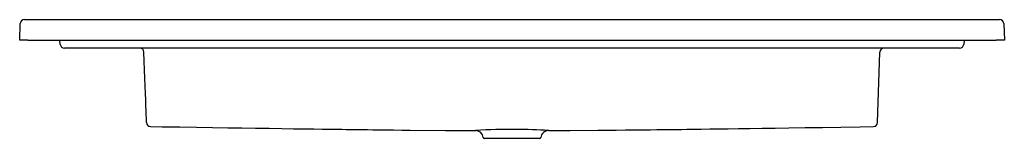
# Model space of a CAD drawing. Header units: millimetres. Extents: x 2035.67 to 2036.87, y 1417.85 to 1418.
import ezdxf

# ---------------------------------------------------------------- set-up
doc = ezdxf.new("R2010")
doc.units = ezdxf.units.MM
doc.layers.add('SANINDUSA', color=3, linetype='Continuous')

msp = doc.modelspace()

# ---------------------------------------------------------------- linework, layer by layer
at = {"layer": 'SANINDUSA'}
for p, q in [((2035.6676, 1417.9736), (2035.6683, 1417.9938)), ((2035.6733, 1417.9986), (2035.6783, 1417.9986)), ((2035.6783, 1417.9986), (2036.8587, 1417.9986)), ((2036.8587, 1417.9986), (2036.8637, 1417.9986)), ((2036.8687, 1417.9938), (2036.8694, 1417.9736)), ((2035.6776, 1417.9736), (2035.6676, 1417.9736)), ((2035.6776, 1417.9736), (2036.8594, 1417.9736)), ((2035.7172, 1417.9681), (2035.7167, 1417.9736)), ((2036.8202, 1417.9736), (2036.8198, 1417.9681)), ((2036.8694, 1417.9736), (2036.8594, 1417.9736)), ((2036.8148, 1417.9636), (2035.7222, 1417.9636)), ((2036.7146, 1417.8725), (2036.7176, 1417.9588)), ((2036.2237, 1417.8627), (2036.2242, 1417.8627)), ((2036.241, 1417.8531), (2036.2344, 1417.8531)), ((2036.296, 1417.8531), (2036.241, 1417.8531)), ((2036.3026, 1417.8531), (2036.296, 1417.8531))]:
    msp.add_line(p, q, dxfattribs=at)
at = {"layer": 'SANINDUSA', "flags": 128}
for points in [[(2035.8224, 1417.8725), (2035.8224, 1417.8725), (2035.8223, 1417.8732), (2035.8223, 1417.875), (2035.8222, 1417.878), (2035.822, 1417.882), (2035.8218, 1417.887), (2035.8216, 1417.8931), (2035.8214, 1417.9003), (2035.8211, 1417.9082), (2035.8208, 1417.9169), (2035.8205, 1417.9267), (2035.8201, 1417.9372), (2035.8197, 1417.9477), (2035.8193, 1417.9588)], [(2035.8273, 1417.8676), (2035.8415, 1417.8674), (2035.8631, 1417.8671), (2035.8836, 1417.8667), (2035.9031, 1417.8664), (2035.9215, 1417.8661), (2035.9389, 1417.8659), (2035.9553, 1417.8656), (2035.9721, 1417.8654), (2035.9876, 1417.8651), (2036.0018, 1417.8649), (2036.0148, 1417.8648), (2036.0265, 1417.8646), (2036.0369, 1417.8645), (2036.0461, 1417.8643), (2036.054, 1417.8642), (2036.0606, 1417.8642), (2036.0659, 1417.8641), (2036.07, 1417.864), (2036.0728, 1417.864), (2036.0753, 1417.864), (2036.0784, 1417.8639), (2036.082, 1417.8639), (2036.0861, 1417.8638), (2036.092, 1417.8638), (2036.0988, 1417.8637), (2036.1063, 1417.8636), (2036.1147, 1417.8635), (2036.1239, 1417.8634), (2036.134, 1417.8633), (2036.1444, 1417.8632), (2036.1872, 1417.8629), (2036.2237, 1417.8627)], [(2036.3133, 1417.8627), (2036.3396, 1417.8628), (2036.3733, 1417.8631), (2036.3846, 1417.8632), (2036.3958, 1417.8633), (2036.4069, 1417.8634), (2036.418, 1417.8635), (2036.4283, 1417.8636), (2036.4374, 1417.8637), (2036.4454, 1417.8638), (2036.4493, 1417.8638), (2036.4529, 1417.8639), (2036.4561, 1417.8639), (2036.4589, 1417.8639), (2036.4614, 1417.864), (2036.4636, 1417.864), (2036.4663, 1417.864), (2036.4697, 1417.8641), (2036.4753, 1417.8641), (2036.482, 1417.8642), (2036.49, 1417.8643), (2036.4993, 1417.8645), (2036.5099, 1417.8646), (2036.5206, 1417.8647), (2036.5323, 1417.8649), (2036.545, 1417.8651), (2036.5588, 1417.8653), (2036.5737, 1417.8655), (2036.5896, 1417.8657), (2036.6065, 1417.866), (2036.6263, 1417.8663), (2036.6474, 1417.8666), (2036.6697, 1417.867), (2036.6933, 1417.8674), (2036.7097, 1417.8676)]]:
    msp.add_lwpolyline(points, dxfattribs=at)
at = {"layer": 'SANINDUSA'}
for centre, radius, start, end in [((2035.6733, 1417.9936), 0.005, 90, 178), ((2036.8637, 1417.9936), 0.005, 2, 90), ((2035.7222, 1417.9686), 0.005, 185, 270), ((2036.8148, 1417.9686), 0.005, 270, 355), ((2035.8143, 1417.9586), 0.005, 2, 90), ((2036.7226, 1417.9586), 0.005, 90, 178), ((2035.8274, 1417.8726), 0.005, 181.9878, 268.9908), ((2036.7096, 1417.8726), 0.005, 271.0839, 358.012), ((2036.2236, 1417.8528), 0.00992, 6.8472, 88.9441), ((2036.2699, 1417.1013), 0.7628, 89.7516, 93.4351), ((2036.2652, 1417.0412), 0.8229, 86.6443, 89.4372), ((2036.3134, 1417.8528), 0.00992, 90.545, 173.1879), ((2036.2344, 1417.8541), 0.001, 187.4635, 270.0135), ((2036.3026, 1417.8541), 0.00098, 269.5566, 353.2571)]:
    msp.add_arc(centre, radius, start, end, dxfattribs=at)

doc.saveas('drawing.dxf')
